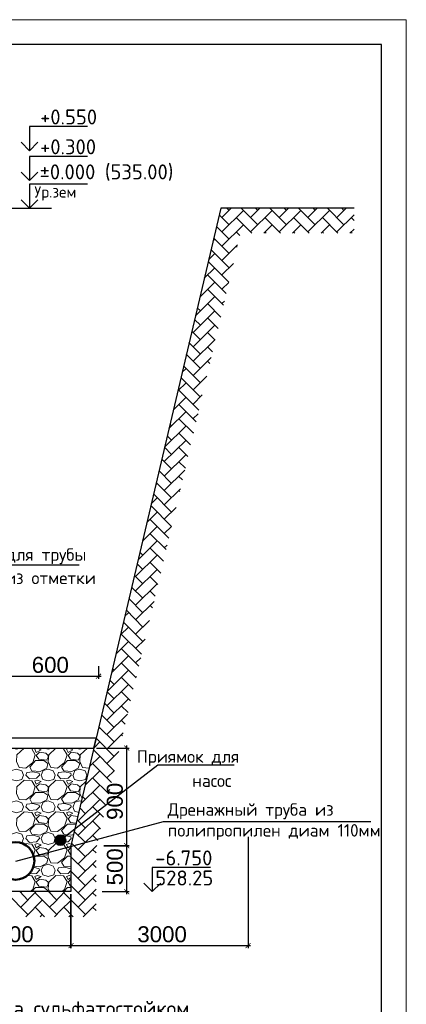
# Model space of a CAD drawing. Header units: millimetres. Extents: x -2765404 to 11272, y -239948 to 1313256.
# Tile 81 of 85: x -87281 to -79543, y -43734 to -24040. Entities that reach past the tile are written whole.
import ezdxf

# ---------------------------------------------------------------- set-up
doc = ezdxf.new("R2010")
doc.units = ezdxf.units.MM
doc.layers.add('PDF _.', color=7, linetype='Continuous', true_color=0x259400)
for name, color, linetype in [('PDF _0', 7, 'Continuous'), ('PDF _pipy', 7, 'Continuous'), ('PDF _SHTAMP', 7, 'Continuous'), ('PDF _все', 7, 'Continuous'), ('PDF _размер', 7, 'Continuous'), ('PDF _Текст', 7, 'Continuous'), ('PDF _ЭМ', 7, 'Continuous')]:
    doc.layers.add(name, color=color, linetype=linetype)
doc.styles.add('PDF Arial', font='arial.ttf')
doc.styles.add('PDF ISOCPEUR', font='isocpeur.ttf')

msp = doc.modelspace()

# ---------------------------------------------------------------- linework, layer by layer
at = {"layer": 'PDF _.', "color": 7, "lineweight": 18}
for points in [[(-87422.3, -38612), (-87345.8, -38631.1), (-87264.5, -38612)], [(-86786.4, -38612), (-86709.9, -38631.1), (-86628.7, -38612)], [(-86150.6, -38612), (-86074.1, -38631.1), (-85997.6, -38612)], [(-85801.6, -38626.4), (-85921.1, -38612), (-86069.3, -38745.9), (-86074.1, -38879.8), (-86021.5, -38999.3), (-85887.6, -39008.8)], [(-87484.5, -39147.5), (-87446.2, -39056.6), (-87345.8, -39028), (-87240.6, -39066.2), (-87202.4, -39147.5), (-87235.8, -39238.3), (-87345.8, -39267), (-87451, -39238.3), (-87489.2, -39147.5)], [(-86848.6, -39147.5), (-86810.3, -39056.6), (-86709.9, -39028), (-86609.6, -39066.2), (-86571.3, -39147.5), (-86600, -39238.3), (-86709.9, -39267), (-86815.1, -39238.3), (-86853.4, -39147.5)], [(-86212.7, -39147.5), (-86174.5, -39056.6), (-86074.1, -39028), (-85973.7, -39066.2), (-85935.4, -39147.5), (-85964.1, -39238.3), (-86074.1, -39267), (-86184.1, -39238.3), (-86217.5, -39147.5)], [(-85887.6, -39008.8), (-85887.6, -39008.8)], [(-85954.6, -39276.6), (-86069.3, -39381.7), (-86074.1, -39515.6), (-86031.1, -39616)], [(-87484.5, -39783.3), (-87446.2, -39692.5), (-87345.8, -39663.8), (-87240.6, -39702.1), (-87202.4, -39783.3), (-87235.8, -39869.4), (-87345.8, -39902.9), (-87451, -39869.4), (-87489.2, -39783.3)], [(-86848.6, -39783.3), (-86810.3, -39692.5), (-86709.9, -39663.8), (-86609.6, -39702.1), (-86571.3, -39783.3), (-86600, -39869.4), (-86709.9, -39902.9), (-86815.1, -39869.4), (-86853.4, -39783.3)], [(-86212.7, -39783.3), (-86174.5, -39692.5), (-86074.1, -39663.8), (-86045.4, -39673.4)], [(-86117.1, -39984.1), (-86126.7, -39979.4), (-86251, -39960.2), (-86313.1, -40022.4), (-86265.3, -40098.9), (-86150.6, -40113.2)], [(-86217.5, -39783.3), (-86184.1, -39869.4), (-86098, -39898.1)], [(-86198.4, -40328.4), (-86236.6, -40347.5), (-86327.5, -40342.7), (-86399.2, -40333.1), (-86442.2, -40256.6), (-86327.5, -40132.3), (-86164.9, -40132.3), (-86155.4, -40137.1)], [(-87484.5, -40419.2), (-87446.2, -40328.4), (-87345.8, -40294.9), (-87240.6, -40333.1), (-87202.4, -40419.2), (-87235.8, -40505.2), (-87245.4, -40510)], [(-86848.6, -40419.2), (-86810.3, -40328.4), (-86709.9, -40294.9), (-86609.6, -40333.1), (-86571.3, -40419.2), (-86600, -40505.2), (-86709.9, -40538.7), (-86815.1, -40505.2), (-86853.4, -40419.2)], [(-86418.3, -40357), (-86384.8, -40352.3), (-86351.4, -40361.8), (-86255.8, -40385.7), (-86251, -40419.2), (-86308.4, -40481.3), (-86370.5, -40486.1)], [(-87001.6, -40753.9), (-86968.1, -40643.9), (-87039.8, -40533.9), (-87192.8, -40519.6), (-87202.4, -40529.2)], [(-86547.4, -40519.6), (-86557, -40519.6), (-86700.4, -40653.5), (-86705.2, -40691.7), (-86709.9, -40787.3), (-86657.4, -40906.8), (-86523.5, -40911.6), (-86384.8, -40806.4), (-86332.3, -40643.9), (-86360.9, -40600.9), (-86404, -40533.9)], [(-86246.2, -40533.9), (-86294, -40519.6), (-86341.8, -40538.7), (-86322.7, -40586.5), (-86313.1, -40600.9), (-86270.1, -40577), (-86255.8, -40562.6)], [(-86255.8, -40596.1), (-86313.1, -40658.2), (-86265.3, -40734.7), (-86255.8, -40734.7)], [(-86992, -40796.9), (-86963.3, -40768.2), (-86796, -40768.2), (-86714.7, -40825.6), (-86738.6, -40911.6), (-86872.5, -40983.3), (-87001.6, -40973.8)], [(-86848.6, -41050.3), (-86810.3, -40964.2), (-86709.9, -40930.7), (-86609.6, -40969), (-86571.3, -41050.3), (-86600, -41141.1), (-86709.9, -41174.6), (-86815.1, -41141.1), (-86853.4, -41050.3)], [(-86255.8, -40983.3), (-86399.2, -40969), (-86442.2, -40892.5), (-86327.5, -40768.2), (-86255.8, -40768.2)], [(-87073.3, -41480.5), (-87020.7, -41437.5), (-86968.1, -41279.8), (-87039.8, -41165), (-87121.1, -41160.2)], [(-87006.4, -40992.9), (-86891.6, -41021.6), (-86886.8, -41050.3), (-86944.2, -41117.2), (-87087.6, -41126.8)], [(-87087.6, -41126.8), (-87087.6, -41126.8)], [(-86437.4, -41480.5), (-86384.8, -41437.5), (-86332.3, -41279.8), (-86404, -41165), (-86557, -41155.4), (-86700.4, -41289.3), (-86709.9, -41418.4), (-86681.3, -41480.5)], [(-86255.8, -41055.1), (-86308.4, -41117.2), (-86456.6, -41126.8), (-86523.5, -41050.3), (-86504.4, -41002.5), (-86384.8, -40988.1), (-86255.8, -41021.6), (-86255.8, -41040.7)], [(-86255.8, -41169.8), (-86294, -41155.4), (-86341.8, -41174.6), (-86313.1, -41236.7), (-86255.8, -41198.5)], [(-86255.8, -41231.9), (-86313.1, -41294.1), (-86265.3, -41370.6), (-86255.8, -41370.6)], [(-87035, -41480.5), (-86963.3, -41399.3), (-86796, -41399.3), (-86714.7, -41456.6), (-86719.5, -41480.5)], [(-86399.2, -41480.5), (-86327.5, -41399.3), (-86255.8, -41399.3)]]:
    msp.add_lwpolyline(points, dxfattribs=at)
for points in [[(-87336.2, -38745.9), (-87345.8, -38879.8), (-87293.2, -38999.3), (-87159.4, -39008.8), (-87020.7, -38898.9), (-86968.1, -38741.1), (-87039.8, -38626.4), (-87192.8, -38612)], [(-86929.9, -38612), (-86977.7, -38631.1), (-86949, -38698.1), (-86853.4, -38640.7)], [(-86709.9, -38755.4), (-86757.8, -38707.6), (-86886.8, -38688.5), (-86949, -38755.4), (-86901.2, -38831.9), (-86738.6, -38851.1), (-86709.9, -38793.7)], [(-86700.4, -38745.9), (-86709.9, -38879.8), (-86657.4, -38999.3), (-86523.5, -39008.8), (-86384.8, -38898.9), (-86332.3, -38741.1), (-86404, -38626.4), (-86557, -38612)], [(-86294, -38612), (-86341.8, -38631.1), (-86313.1, -38698.1), (-86217.5, -38640.7)], [(-86074.1, -38755.4), (-86126.7, -38707.6), (-86251, -38688.5), (-86313.1, -38755.4), (-86265.3, -38831.9), (-86107.6, -38851.1), (-86074.1, -38793.7)], [(-87035, -39066.2), (-87078.1, -38989.7), (-86963.3, -38860.6), (-86796, -38860.6), (-86714.7, -38918), (-86738.6, -39008.8), (-86872.5, -39075.8)], [(-86399.2, -39066.2), (-86442.2, -38989.7), (-86327.5, -38860.6), (-86164.9, -38860.6), (-86078.9, -38918), (-86107.6, -39008.8), (-86236.6, -39075.8)], [(-87140.2, -39094.9), (-87020.7, -39085.3), (-86891.6, -39114), (-86886.8, -39147.5), (-86944.2, -39209.6), (-87087.6, -39224), (-87159.4, -39147.5)], [(-86504.4, -39094.9), (-86384.8, -39085.3), (-86255.8, -39114), (-86251, -39147.5), (-86308.4, -39209.6), (-86456.6, -39224), (-86523.5, -39147.5)], [(-87336.2, -39381.7), (-87345.8, -39515.6), (-87293.2, -39635.1), (-87159.4, -39644.7), (-87020.7, -39534.7), (-86968.1, -39377), (-87039.8, -39262.2), (-87192.8, -39247.9)], [(-86929.9, -39247.9), (-86977.7, -39267), (-86949, -39329.2), (-86853.4, -39276.6)], [(-86709.9, -39386.5), (-86757.8, -39343.5), (-86886.8, -39324.4), (-86949, -39386.5), (-86901.2, -39463), (-86738.6, -39482.1), (-86709.9, -39424.8)], [(-86700.4, -39381.7), (-86709.9, -39515.6), (-86657.4, -39635.1), (-86523.5, -39644.7), (-86384.8, -39534.7), (-86332.3, -39377), (-86404, -39262.2), (-86557, -39247.9)], [(-86294, -39247.9), (-86341.8, -39267), (-86313.1, -39329.2), (-86217.5, -39276.6)], [(-86074.1, -39386.5), (-86126.7, -39343.5), (-86251, -39324.4), (-86313.1, -39386.5), (-86265.3, -39463), (-86107.6, -39482.1), (-86074.1, -39424.8)], [(-87035, -39702.1), (-87078.1, -39625.6), (-86963.3, -39496.5), (-86796, -39496.5), (-86714.7, -39553.9), (-86738.6, -39644.7), (-86872.5, -39711.6)], [(-86399.2, -39702.1), (-86442.2, -39625.6), (-86327.5, -39496.5), (-86164.9, -39496.5), (-86078.9, -39553.9), (-86107.6, -39644.7), (-86236.6, -39711.6)], [(-87140.2, -39730.7), (-87020.7, -39716.4), (-86891.6, -39749.9), (-86886.8, -39783.3), (-86944.2, -39845.5), (-87087.6, -39859.8), (-87159.4, -39783.3)], [(-86504.4, -39730.7), (-86384.8, -39716.4), (-86255.8, -39749.9), (-86251, -39783.3), (-86308.4, -39845.5), (-86456.6, -39859.8), (-86523.5, -39783.3)], [(-87336.2, -40017.6), (-87345.8, -40151.5), (-87293.2, -40271), (-87159.4, -40275.8), (-87020.7, -40170.6), (-86968.1, -40012.8), (-87039.8, -39898.1), (-87192.8, -39883.7)], [(-86929.9, -39883.7), (-86977.7, -39902.9), (-86949, -39965), (-86853.4, -39907.6)], [(-86709.9, -40022.4), (-86757.8, -39979.4), (-86886.8, -39960.2), (-86949, -40022.4), (-86901.2, -40098.9), (-86738.6, -40118), (-86709.9, -40060.6)], [(-86700.4, -40017.6), (-86709.9, -40151.5), (-86657.4, -40271), (-86523.5, -40275.8), (-86384.8, -40170.6), (-86332.3, -40012.8), (-86404, -39898.1), (-86557, -39883.7)], [(-86294, -39883.7), (-86341.8, -39902.9), (-86313.1, -39965), (-86217.5, -39907.6)], [(-87035, -40333.1), (-87078.1, -40256.6), (-86963.3, -40132.3), (-86796, -40132.3), (-86714.7, -40189.7), (-86738.6, -40275.8), (-86872.5, -40347.5)], [(-87140.2, -40366.6), (-87020.7, -40352.3), (-86891.6, -40385.7), (-86886.8, -40419.2), (-86944.2, -40481.3), (-87087.6, -40495.7), (-87159.4, -40419.2)], [(-86929.9, -40519.6), (-86977.7, -40538.7), (-86949, -40600.9), (-86853.4, -40543.5)], [(-86709.9, -40658.2), (-86757.8, -40615.2), (-86886.8, -40596.1), (-86949, -40658.2), (-86901.2, -40734.7), (-86877.3, -40739.5), (-86738.6, -40753.9), (-86709.9, -40696.5), (-86709.9, -40691.7)], [(-86929.9, -41155.4), (-86977.7, -41174.6), (-86949, -41236.7), (-86853.4, -41179.4)], [(-86709.9, -41294.1), (-86757.8, -41251.1), (-86886.8, -41231.9), (-86949, -41294.1), (-86901.2, -41370.6), (-86738.6, -41389.7), (-86709.9, -41332.3)]]:
    msp.add_lwpolyline(points, close=True, dxfattribs=at)
at = {"layer": 'PDF _.', "color": 7, "transparency": 33554559}
for points in [[(-86533.1, -40366.6), (-86389.6, -40380.9), (-86547.4, -40380.9)], [(-86513.9, -40357), (-86404, -40366.6), (-86533.1, -40366.6)], [(-86404, -40366.6), (-86533.1, -40366.6), (-86389.6, -40380.9)], [(-86499.6, -40347.5), (-86423.1, -40357), (-86513.9, -40357)], [(-86423.1, -40357), (-86513.9, -40357), (-86404, -40366.6)], [(-86480.5, -40347.5), (-86437.4, -40347.5), (-86499.6, -40347.5)], [(-86437.4, -40347.5), (-86499.6, -40347.5), (-86423.1, -40357)], [(-86456.6, -40347.5), (-86480.5, -40347.5), (-86437.4, -40347.5)], [(-86571.3, -40428.8), (-86360.9, -40452.7), (-86576.1, -40452.7)], [(-86360.9, -40452.7), (-86576.1, -40452.7), (-86365.7, -40471.8)], [(-86576.1, -40452.7), (-86365.7, -40471.8), (-86571.3, -40471.8)], [(-86566.5, -40414.4), (-86365.7, -40428.8), (-86571.3, -40428.8)], [(-86365.7, -40428.8), (-86571.3, -40428.8), (-86360.9, -40452.7)], [(-86365.7, -40471.8), (-86571.3, -40471.8), (-86370.5, -40486.1)], [(-86571.3, -40471.8), (-86370.5, -40486.1), (-86566.5, -40486.1)], [(-86557, -40395.3), (-86370.5, -40414.4), (-86566.5, -40414.4)], [(-86370.5, -40414.4), (-86566.5, -40414.4), (-86365.7, -40428.8)], [(-86370.5, -40486.1), (-86566.5, -40486.1), (-86380.1, -40505.2)], [(-86566.5, -40486.1), (-86380.1, -40505.2), (-86557, -40505.2)], [(-86547.4, -40380.9), (-86380.1, -40395.3), (-86557, -40395.3)], [(-86380.1, -40395.3), (-86557, -40395.3), (-86370.5, -40414.4)], [(-86380.1, -40505.2), (-86557, -40505.2), (-86389.6, -40519.6)], [(-86557, -40505.2), (-86389.6, -40519.6), (-86547.4, -40519.6)], [(-86389.6, -40380.9), (-86547.4, -40380.9), (-86380.1, -40395.3)], [(-86389.6, -40519.6), (-86547.4, -40519.6), (-86404, -40533.9)], [(-86547.4, -40519.6), (-86404, -40533.9), (-86533.1, -40533.9)], [(-86404, -40533.9), (-86533.1, -40533.9), (-86423.1, -40543.5)], [(-86533.1, -40533.9), (-86423.1, -40543.5), (-86513.9, -40543.5)], [(-86423.1, -40543.5), (-86513.9, -40543.5), (-86437.4, -40553.1)], [(-86513.9, -40543.5), (-86437.4, -40553.1), (-86499.6, -40553.1)], [(-86437.4, -40553.1), (-86499.6, -40553.1), (-86456.6, -40557.8)], [(-86499.6, -40553.1), (-86456.6, -40557.8), (-86480.5, -40557.8)]]:
    msp.add_solid(points, dxfattribs=at)
at = {"layer": 'PDF _0', "lineweight": 25}
for points in [[(-85706, -36967.4), (-85706, -37220.8)], [(-87757, -37173), (-85653.4, -37173)], [(-85137, -40610.4), (-85137, -38559.4)], [(-85744.2, -38612), (-85089.2, -38612)], [(-85137, -41528.4), (-85137, -40510)], [(-82708.4, -40380.9), (-82708.4, -42608.8)], [(-85629.5, -41480.5), (-85089.2, -41480.5)], [(-88851.8, -42561), (-86203.2, -42561)], [(-86303.6, -42561), (-82660.5, -42561)]]:
    msp.add_lwpolyline(points, dxfattribs=at)
for points in [[(-85089.2, -40562.6), (-85596, -40562.6)], [(-86255.8, -42608.8), (-86255.8, -41528.4)]]:
    msp.add_lwpolyline(points, close=True, dxfattribs=at)
msp.add_circle((-86468.5, -40450.3), 107.6, dxfattribs=at)
at = {"layer": 'PDF _0', "lineweight": 50}
msp.add_circle((-87362.5, -40866.2), 375.3, dxfattribs=at)
at = {"layer": 'PDF _0', "transparency": 33554559}
for points in [[(-85758.6, -37216), (-85749, -37225.6), (-85658.2, -37115.6)], [(-85749, -37225.6), (-85658.2, -37115.6), (-85648.6, -37130)], [(-85084.5, -38655), (-85194.4, -38564.2), (-85184.8, -38554.7)], [(-85094, -38664.6), (-85084.5, -38655), (-85194.4, -38564.2)], [(-85084.5, -40605.6), (-85194.4, -40514.8), (-85184.8, -40505.2)], [(-85184.8, -40505.2), (-85194.4, -40514.8), (-85084.5, -40605.6)], [(-85094, -40615.2), (-85084.5, -40605.6), (-85194.4, -40514.8)], [(-85194.4, -40514.8), (-85084.5, -40605.6), (-85094, -40615.2)], [(-85184.8, -41423.2), (-85194.4, -41437.5), (-85084.5, -41523.6)], [(-85194.4, -41437.5), (-85084.5, -41523.6), (-85094, -41537.9)], [(-86308.4, -42604.1), (-86298.8, -42613.6), (-86208, -42503.7)], [(-86208, -42503.7), (-86298.8, -42613.6), (-86308.4, -42604.1)], [(-86298.8, -42613.6), (-86208, -42503.7), (-86198.4, -42513.2)], [(-86198.4, -42513.2), (-86208, -42503.7), (-86298.8, -42613.6)], [(-82765.7, -42604.1), (-82756.2, -42613.6), (-82665.3, -42503.7)], [(-82756.2, -42613.6), (-82665.3, -42503.7), (-82655.8, -42513.2)]]:
    msp.add_solid(points, dxfattribs=at)
at = {"layer": 'PDF _pipy', "lineweight": 25}
msp.add_lwpolyline([(-86470.9, -40452.7), (-84515.5, -38946.7), (-82990.4, -38946.7)], dxfattribs=at)
at = {"layer": 'PDF _pipy', "color": 1, "lineweight": 25}
msp.add_lwpolyline([(-87355.4, -40868.6), (-84400.8, -40075), (-80251, -40075)], dxfattribs=at)
at = {"layer": 'PDF _SHTAMP', "lineweight": 25}
for points in [[(-85921.1, -26177), (-87082.9, -26177), (-87082.9, -26659.8), (-87250.2, -26492.5)], [(-87082.9, -26659.8), (-86915.5, -26492.5)], [(-85921.1, -26774.6), (-87082.9, -26774.6), (-87082.9, -27257.4), (-87250.2, -27090.1)], [(-87082.9, -27257.4), (-86915.5, -27090.1)], [(-85921.1, -27329.2), (-87082.9, -27329.2), (-87082.9, -27812), (-87250.2, -27644.7)], [(-87082.9, -27812), (-86915.5, -27644.7)], [(-89602.4, -27812), (-86647.8, -27812)], [(-83463.7, -40997.7), (-84630.3, -40997.7), (-84630.3, -41480.5), (-84458.2, -41313.2)], [(-84630.3, -41480.5), (-84797.6, -41313.2)]]:
    msp.add_lwpolyline(points, dxfattribs=at)
at = {"layer": 'PDF _SHTAMP', "lineweight": 30}
for points in [[(-89004.8, -38612), (-85796.8, -38612), (-85749, -38411.2), (-89004.8, -38411.2)], [(-98643, -38612), (-85796.8, -38612)]]:
    msp.add_lwpolyline(points, dxfattribs=at)
at = {"layer": 'PDF _все', "lineweight": 25}
msp.add_lwpolyline([(-91285.2, -33582.5), (-89176.9, -34945.1), (-86093.2, -34945.1)], dxfattribs=at)
at = {"layer": 'PDF _размер', "lineweight": 30}
msp.add_lwpolyline([(-80590.4, -27812), (-83258.2, -27812), (-86255.8, -40562.6), (-86255.8, -41480.5), (-88259, -41480.5), (-88259, -40610.4), (-98155.4, -40610.4), (-101291.6, -27812), (-104676.5, -27812)], dxfattribs=at)
at = {"layer": 'PDF _размер', "lineweight": 18}
for points in [[(-83090.8, -28141.9), (-83291.6, -27941.1)], [(-83234.3, -27998.5), (-83047.8, -27812)], [(-83234.3, -28285.3), (-82804, -27855)], [(-83090.8, -27855), (-83133.9, -27812)], [(-82517.1, -28141.9), (-82847, -27812)], [(-82660.5, -27998.5), (-82474.1, -27812)], [(-82660.5, -28285.3), (-82230.3, -27855)], [(-82517.1, -27855), (-82560.1, -27812)], [(-81943.4, -28141.9), (-82273.3, -27812)], [(-82086.8, -27998.5), (-81900.4, -27812)], [(-82086.8, -28285.3), (-81656.6, -27855)], [(-81943.4, -27855), (-81986.4, -27812)], [(-81364.9, -28141.9), (-81699.6, -27812)], [(-81513.1, -27998.5), (-81326.7, -27812)], [(-81513.1, -28285.3), (-81078.1, -27855)], [(-81364.9, -27855), (-81408, -27812)], [(-80791.2, -28141.9), (-81121.1, -27812)], [(-80934.6, -27998.5), (-80748.2, -27812)], [(-80934.6, -28285.3), (-80590.4, -27941.1)], [(-80791.2, -27855), (-80834.3, -27812)], [(-83234.3, -28572.2), (-82804, -28141.9)], [(-82631.9, -28309.2), (-82947.4, -27998.5)], [(-82397.6, -28309.2), (-82230.3, -28141.9)], [(-82058.2, -28309.2), (-82373.7, -27998.5)], [(-81823.9, -28309.2), (-81656.6, -28141.9)], [(-81484.5, -28309.2), (-81800, -27998.5)], [(-81250.2, -28309.2), (-81078.1, -28141.9)], [(-80910.7, -28309.2), (-81221.5, -27998.5)], [(-80590.4, -28055.8), (-80647.8, -27998.5)], [(-83090.8, -28428.8), (-83344.2, -28175.4)], [(-82875.7, -28357), (-82947.4, -28285.3)], [(-82345, -28309.2), (-82373.7, -28285.3)], [(-81771.3, -28309.2), (-81800, -28285.3)], [(-81197.6, -28309.2), (-81221.5, -28285.3)], [(-80676.5, -28309.2), (-80590.4, -28228)], [(-80623.9, -28309.2), (-80647.8, -28285.3)], [(-83411.1, -28462.2), (-83377.7, -28428.8)], [(-83090.8, -28715.6), (-83401.6, -28404.9)], [(-83234.3, -28859), (-82918.7, -28543.5)], [(-83502, -28839.9), (-83377.7, -28715.6)], [(-83090.8, -29002.5), (-83454.2, -28639.1)], [(-82928.3, -28591.3), (-82947.4, -28572.2)], [(-83095.6, -29289.3), (-83511.5, -28873.4)], [(-83234.3, -29145.9), (-83004.8, -28916.4)], [(-83588, -29212.8), (-83377.7, -29002.5)], [(-83148.2, -29518.8), (-83521.1, -29145.9)], [(-83678.9, -29590.5), (-83377.7, -29289.3)], [(-83234.3, -29432.7), (-83095.6, -29294.1)], [(-83200.8, -29753.1), (-83521.1, -29432.7)], [(-83764.9, -29963.4), (-83377.7, -29576.2)], [(-83664.5, -29576.2), (-83674.1, -29571.4)], [(-83258.2, -29987.3), (-83521.1, -29719.6)], [(-83234.3, -29719.6), (-83181.7, -29667)], [(-83808, -30293.3), (-83377.7, -29863)], [(-83664.5, -29863), (-83726.7, -29800.9)], [(-83664.5, -30149.9), (-83784.1, -30035.1)], [(-83310.7, -30216.8), (-83521.1, -30006.4)], [(-83664.5, -30441.5), (-83836.6, -30269.4)], [(-83808, -30584.9), (-83377.7, -30149.9)], [(-83368.1, -30451.1), (-83521.1, -30293.3)], [(-83664.5, -30728.4), (-83894, -30498.9)], [(-83808, -30871.8), (-83377.7, -30441.5)], [(-83420.7, -30685.3), (-83521.1, -30584.9)], [(-83664.5, -31015.2), (-83946.6, -30733.1)], [(-83808, -31158.6), (-83449.4, -30795.3)], [(-83478.1, -30914.8), (-83521.1, -30871.8)], [(-84032.7, -31091.7), (-83951.4, -31015.2)], [(-83664.5, -31302.1), (-83999.2, -30967.4)], [(-84118.7, -31464.6), (-83951.4, -31302.1)], [(-83664.5, -31588.9), (-84056.6, -31196.9)], [(-83808, -31445.5), (-83535.4, -31173)], [(-83693.2, -31847.1), (-84099.6, -31445.5)], [(-84204.8, -31842.3), (-83951.4, -31588.9)], [(-83808, -31732.3), (-83626.3, -31545.9)], [(-84295.6, -32215.2), (-83951.4, -31875.8)], [(-83750.6, -32081.3), (-84099.6, -31732.3)], [(-83803.2, -32310.8), (-84099.6, -32019.2)], [(-83808, -32019.2), (-83712.3, -31923.6)], [(-84243, -32736.3), (-84381.7, -32592.9), (-83951.4, -32162.6)], [(-84243, -32162.6), (-84276.5, -32129.2)], [(-83808, -32306), (-83798.4, -32296.5)], [(-84386.4, -32879.8), (-83951.4, -32449.5)], [(-84243, -32449.5), (-84329.1, -32363.4)], [(-83860.5, -32545.1), (-84099.6, -32306)], [(-83913.1, -32779.4), (-84099.6, -32592.9)], [(-84243, -33023.2), (-84439, -32827.2)], [(-84386.4, -33171.4), (-83951.4, -32736.3)], [(-83965.7, -33008.8), (-84099.6, -32879.8)], [(-84243, -33314.8), (-84491.6, -33061.4)], [(-84386.4, -33458.2), (-83975.3, -33047.1)], [(-84023.1, -33243.1), (-84099.6, -33171.4)], [(-84558.6, -33343.5), (-84529.9, -33314.8)], [(-84243, -33601.7), (-84549, -33295.7)], [(-84386.4, -33745.1), (-84066.1, -33424.8)], [(-84075.7, -33477.4), (-84099.6, -33458.2)], [(-84649.4, -33721.2), (-84529.9, -33601.7)], [(-84243, -33888.5), (-84601.6, -33525.2)], [(-84386.4, -34318.8), (-84243, -34175.4), (-84659, -33759.4)], [(-84386.4, -34031.9), (-84152.2, -33797.7)], [(-84735.4, -34094.1), (-84529.9, -33888.5)], [(-84295.6, -34409.6), (-84673.3, -34031.9)], [(-84826.3, -34471.8), (-84529.9, -34175.4)], [(-84912.3, -34844.7), (-84529.9, -34462.2)], [(-84816.7, -34462.2), (-84821.5, -34457.4)], [(-84348.2, -34639.1), (-84673.3, -34318.8)], [(-84405.6, -34873.4), (-84673.3, -34605.6)], [(-84386.4, -34605.6), (-84329.1, -34548.3)], [(-84960.1, -35179.4), (-84529.9, -34749.1)], [(-84816.7, -34749.1), (-84874.1, -34691.7)], [(-84960.1, -35466.2), (-84529.9, -35035.9)], [(-84816.7, -35035.9), (-84931.5, -34921.2)], [(-84458.2, -35107.6), (-84673.3, -34892.5)], [(-84816.7, -35322.8), (-84984.1, -35155.4)], [(-84515.5, -35337.1), (-84673.3, -35179.4)], [(-84816.7, -35609.6), (-85041.4, -35389.7)], [(-84960.1, -35753.1), (-84529.9, -35322.8)], [(-84816.7, -35901.3), (-85094, -35619.2)], [(-84568.1, -35571.4), (-84673.3, -35466.2)], [(-84960.1, -36044.7), (-84592, -35676.6)], [(-84625.5, -35805.6), (-84673.3, -35753.1)], [(-85175.3, -35973), (-85103.6, -35901.3)], [(-84816.7, -36188.1), (-85146.6, -35853.5)], [(-85266.1, -36345.9), (-85103.6, -36188.1)], [(-84816.7, -36475), (-85204, -36087.7)], [(-84960.1, -36331.5), (-84682.9, -36054.3)], [(-84840.6, -36733.1), (-85247, -36331.5)], [(-84960.1, -36618.4), (-84768.9, -36427.2)], [(-85352.2, -36723.6), (-85103.6, -36475)], [(-84898, -36967.4), (-85247, -36618.4)], [(-85443, -37101.3), (-85103.6, -36761.8)], [(-84960.1, -36905.2), (-84859.7, -36804.9)], [(-85390.4, -37048.7), (-85423.9, -37015.2)], [(-84950.6, -37201.7), (-85247, -36905.2)], [(-85529.1, -37474.2), (-85103.6, -37048.7)], [(-85008, -37431.1), (-85247, -37192.1)], [(-84960.1, -37192.1), (-84945.8, -37177.8)], [(-85533.9, -37765.8), (-85103.6, -37335.5)], [(-85390.4, -37335.5), (-85476.5, -37249.5)], [(-85390.4, -37622.4), (-85529.1, -37483.7)], [(-85060.5, -37665.4), (-85247, -37479)], [(-85390.4, -37909.2), (-85586.4, -37713.2)], [(-85533.9, -38052.7), (-85103.6, -37622.4)], [(-85113.1, -37899.7), (-85247, -37765.8)], [(-85390.4, -38196.1), (-85639, -37947.5)], [(-85533.9, -38339.5), (-85122.7, -37928.4)], [(-85706, -38224.8), (-85677.3, -38196.1)], [(-85390.4, -38482.9), (-85696.4, -38181.7)], [(-85170.5, -38129.2), (-85247, -38052.7)], [(-85533.9, -38631.1), (-85208.8, -38306)], [(-85223.1, -38363.4), (-85247, -38339.5)], [(-85792, -38602.5), (-85677.3, -38482.9)], [(-85390.4, -38774.6), (-85749, -38411.2)], [(-85882.9, -38975.4), (-85677.3, -38774.6)], [(-85390.4, -39061.4), (-85806.4, -38645.5)], [(-85533.9, -38918), (-85299.6, -38679)], [(-85443, -39295.7), (-85820.7, -38918)], [(-85968.9, -39353.1), (-85677.3, -39061.4)], [(-85533.9, -39204.9), (-85385.6, -39056.6)], [(-86059.7, -39726), (-85677.3, -39348.3)], [(-85964.1, -39348.3), (-85968.9, -39343.5)], [(-85495.6, -39525.2), (-85820.7, -39204.9)], [(-85964.1, -39635.1), (-86021.5, -39577.8)], [(-85553, -39759.4), (-85820.7, -39491.7)], [(-85533.9, -39491.7), (-85476.5, -39434.3)], [(-86107.6, -40065.4), (-85677.3, -39635.1)], [(-85605.6, -39993.7), (-85820.7, -39778.6)], [(-86107.6, -40352.3), (-85677.3, -39922)], [(-85964.1, -39922), (-86078.9, -39807.2)], [(-85964.1, -40208.8), (-86131.5, -40041.5)], [(-85662.9, -40223.2), (-85820.7, -40065.4)], [(-85964.1, -40495.7), (-86188.8, -40275.8)], [(-86107.6, -40639.1), (-85677.3, -40208.8)], [(-85715.5, -40457.4), (-85820.7, -40352.3)], [(-85964.1, -40782.5), (-86241.4, -40510)], [(-86107.6, -40926), (-85739.4, -40557.8)], [(-85753.8, -40706), (-85820.7, -40639.1)], [(-86255.8, -40787.3), (-86251, -40782.5)], [(-85964.1, -41069.4), (-86255.8, -40782.5)], [(-86107.6, -41212.8), (-85753.8, -40859)], [(-85753.8, -40997.7), (-85820.7, -40926)], [(-86255.8, -41074.2), (-86251, -41069.4)], [(-85964.1, -41361), (-86255.8, -41069.4)], [(-86107.6, -41504.5), (-85753.8, -41145.9)], [(-85964.1, -41647.9), (-86255.8, -41356.2)], [(-85753.8, -41284.5), (-85820.7, -41212.8)], [(-87116.3, -41934.7), (-87546.6, -41504.5)], [(-87116.3, -41647.9), (-87278.9, -41480.5)], [(-87259.7, -41504.5), (-87235.8, -41480.5)], [(-87259.7, -41791.3), (-86949, -41480.5)], [(-86537.8, -41934.7), (-86972.9, -41504.5)], [(-86537.8, -41647.9), (-86705.2, -41480.5)], [(-86681.3, -41504.5), (-86662.1, -41480.5)], [(-86681.3, -41791.3), (-86580.9, -41690.9), (-86375.3, -41480.5)], [(-85964.1, -41934.7), (-86394.4, -41504.5)], [(-86255.8, -41361), (-86251, -41361)], [(-86107.6, -41791.3), (-85753.8, -41432.7)], [(-85753.8, -41571.4), (-85820.7, -41504.5)], [(-87159.4, -41982.5), (-86829.5, -41647.9)], [(-86585.6, -41982.5), (-86466.1, -41858.2), (-86251, -41647.9)], [(-86011.9, -41982.5), (-85753.8, -41724.4)], [(-86781.7, -41982.5), (-86972.9, -41791.3)], [(-86872.5, -41982.5), (-86829.5, -41934.7)], [(-86208, -41982.5), (-86394.4, -41791.3)], [(-86298.8, -41982.5), (-86251, -41934.7)], [(-85753.8, -41858.2), (-85820.7, -41791.3)]]:
    msp.add_lwpolyline(points, dxfattribs=at)
at = {"layer": 'PDF _ЭМ', "lineweight": 20}
for points in [[(-121538.6, -53733.9), (-121538.6, -24039.9), (-79543.4, -24039.9), (-79543.4, -53733.9), (-121538.6, -53733.9), (-121538.6, -24039.9)], [(-79543.4, -53733.9), (-79543.4, -24039.9)]]:
    msp.add_lwpolyline(points, dxfattribs=at)
at = {"layer": 'PDF _ЭМ', "lineweight": 30}
msp.add_lwpolyline([(-119540.2, -44736.3), (-120740.2, -44736.3), (-120740.2, -53236.7), (-119540.2, -53236.7), (-80040.6, -53236.7), (-80040.6, -24537.1), (-119540.2, -24537.1), (-119540.2, -53236.7)], dxfattribs=at)

# ---------------------------------------------------------------- texts
at = {"layer": 'PDF _Текст', "color": 5, "char_height": 299.99, "attachment_point": 7, "style": 'PDF ISOCPEUR'}
for s, insert in [('+0.550', (-86872.5, -26135)), ('+0.300', (-86872.5, -26732.6)), ('-6.750', (-84568.1, -40955.7))]:
    msp.add_mtext(s, dxfattribs=dict(at, insert=insert))
at = {"layer": 'PDF _Текст', "color": 1, "attachment_point": 7, "style": 'PDF ISOCPEUR'}
for s, insert, char_height in [('±0.000 (535.00)', (-86882.1, -27263.3), 299.986), ('Дренажный труба из', (-84319.5, -40031.6), 249.99), ('полипропилен диам 110мм', (-84319.5, -40447.5), 249.99), ('528.25', (-84568.1, -41357.3), 299.99)]:
    msp.add_mtext(s, dxfattribs=dict(at, insert=insert, char_height=char_height))
at = {"layer": 'PDF _Текст', "attachment_point": 7}
for s, insert, char_height, style in [('Ур.зем', (-86987.2, -27659), 224.99, 'PDF ISOCPEUR'), ('отверстие для трубы', (-89248.6, -34930.4), 249.99, 'PDF ISOCPEUR'), ('∅400мм низ отметки', (-89205.6, -35346.4), 249.99, 'PDF ISOCPEUR'), ('600', (-87039.8, -37108.7), 318.92, 'PDF Arial'), ('Приямок для', (-84936.2, -38970.3), 249.99, 'PDF ISOCPEUR'), ('насос', (-83827.1, -39386.2), 249.99, 'PDF ISOCPEUR'), ('1000', (-87991.2, -42496.7), 318.92, 'PDF Arial'), ('3000', (-84926.7, -42496.7), 318.92, 'PDF Arial'), ('-Монолитн. ж/б днище -В30 на сульфатостойком', (-93293.2, -44048.4), 299.986, 'PDF ISOCPEUR')]:
    msp.add_mtext(s, dxfattribs=dict(at, insert=insert, char_height=char_height, style=style))
at = {"layer": 'PDF _Текст', "char_height": 318.92, "attachment_point": 7, "rotation": 90, "style": 'PDF Arial'}
for s, insert in [('900', (-85213.1, -40046.3)), ('500', (-85213.1, -41356.2))]:
    msp.add_mtext(s, dxfattribs=dict(at, insert=insert))

doc.saveas('drawing.dxf')
